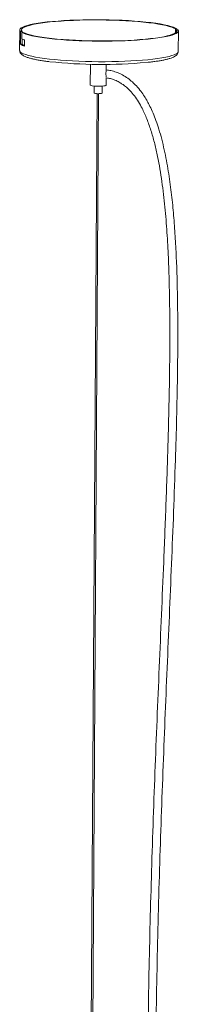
# Model space of a CAD drawing. Header units: millimetres. Extents: x -281 to 279, y -176 to 1062.
# Tile 2 of 2: x -43 to 57, y 443 to 1062. Entities that reach past the tile are written whole.
import ezdxf

# ---------------------------------------------------------------- set-up
doc = ezdxf.new("R2010")
doc.units = ezdxf.units.MM

msp = doc.modelspace()

# ---------------------------------------------------------------- linework, layer by layer
at = {"color": 7, "linetype": 'Continuous', "lineweight": 15}
for p, q in [((-43.12, 1055.26), (-43.2, 1042.38)), ((-42.63, 1046.34), (-42.58, 1054.26)), ((-42.58, 1054.26), (-41.6, 1054.29)), ((-41.84, 1053.73), (-41.86, 1049.76)), ((-41.84, 1053.73), (-40.87, 1053.75)), ((-41.61, 1053.73), (-41.6, 1054.29)), ((53.55, 1052.7), (53.62, 1052.67)), ((53.55, 1052.64), (53.55, 1052.7)), ((55.03, 1053.42), (55.04, 1055.87)), ((56.02, 1055.89), (55.04, 1055.87)), ((55.62, 1055.33), (55.61, 1053.95)), ((56.6, 1055.35), (55.62, 1055.33)), ((56.01, 1055.34), (56.02, 1055.89)), ((56.8, 1041.75), (56.88, 1054.63)), ((-42.63, 1046.34), (-41.65, 1046.36)), ((-41.65, 1046.36), (-41.63, 1049.63)), ((-40.17, 1048.97), (-40.19, 1045.01)), ((1.45, 1033.67), (1.37, 1020.57)), ((11.43, 1030.11), (11.45, 1033.6)), ((11.37, 1020.5), (11.4, 1025.35)), ((5.63, 1015.26), (-0.12, 94.72)), ((0.88, 94.72), (6.63, 1015.24)), ((3.86, 1019.97), (3.84, 1015.6)), ((8.84, 1015.57), (8.86, 1019.93))]:
    msp.add_line(p, q, dxfattribs=at)
at = {"color": 7, "linetype": 'Continuous', "lineweight": 15, "flags": 128}
for points in [[(-42.58, 1054.26), (-43.02, 1054.83), (-43.1, 1055.39), (-42.84, 1055.96), (-42.22, 1056.51), (-41.27, 1057.06), (-39.97, 1057.59), (-38.34, 1058.1), (-36.4, 1058.59), (-34.15, 1059.06), (-31.61, 1059.49), (-28.81, 1059.89), (-25.75, 1060.26), (-22.47, 1060.59), (-18.97, 1060.88), (-15.3, 1061.13), (-11.47, 1061.34), (-7.51, 1061.5), (-3.45, 1061.62), (0.68, 1061.69), (4.86, 1061.71), (9.05, 1061.68), (13.22, 1061.61), (17.35, 1061.49), (21.41, 1061.32), (25.36, 1061.11), (29.19, 1060.85), (32.86, 1060.56), (36.34, 1060.22), (39.62, 1059.85), (42.67, 1059.44), (45.47, 1059), (47.99, 1058.54), (50.23, 1058.04), (52.17, 1057.53), (53.78, 1057), (55.07, 1056.45), (56.02, 1055.89)], [(-41.6, 1054.29), (-42.03, 1054.86), (-42.1, 1055.43), (-41.8, 1055.99), (-41.14, 1056.55), (-40.12, 1057.1), (-38.76, 1057.63), (-37.06, 1058.14), (-35.03, 1058.63), (-32.69, 1059.09), (-30.06, 1059.52), (-27.16, 1059.91), (-24, 1060.27), (-20.61, 1060.59), (-17.02, 1060.87), (-13.25, 1061.1), (-9.33, 1061.29), (-5.3, 1061.43), (-1.17, 1061.52), (3.02, 1061.57), (7.24, 1061.56), (11.45, 1061.51), (15.63, 1061.4), (19.74, 1061.25), (23.76, 1061.06), (27.66, 1060.81), (31.4, 1060.53), (34.96, 1060.2), (38.31, 1059.83), (41.43, 1059.43), (44.29, 1058.99), (46.87, 1058.53), (49.16, 1058.03), (51.13, 1057.52), (52.78, 1056.98), (54.09, 1056.43), (55.04, 1055.87)], [(56.6, 1055.35), (56.87, 1054.79), (56.79, 1054.22), (56.35, 1053.66), (55.57, 1053.11), (54.44, 1052.57), (52.98, 1052.05), (51.2, 1051.54), (49.1, 1051.07), (46.71, 1050.62), (44.04, 1050.2), (41.1, 1049.81), (37.92, 1049.46), (34.53, 1049.15), (30.94, 1048.87), (27.18, 1048.65), (23.28, 1048.46), (19.26, 1048.32), (15.16, 1048.23), (10.99, 1048.19), (6.8, 1048.19), (2.61, 1048.24), (-1.55, 1048.34), (-5.65, 1048.48), (-9.66, 1048.67), (-13.56, 1048.9), (-17.31, 1049.18), (-20.9, 1049.5), (-24.28, 1049.85), (-27.45, 1050.24), (-30.38, 1050.67), (-33.04, 1051.12), (-35.42, 1051.6), (-37.51, 1052.11), (-39.28, 1052.63), (-40.73, 1053.17), (-41.84, 1053.73)], [(55.62, 1055.33), (55.88, 1054.76), (55.77, 1054.19), (55.29, 1053.62), (54.46, 1053.07), (53.28, 1052.53), (51.74, 1052.01), (49.88, 1051.51), (47.7, 1051.03), (45.21, 1050.58), (42.44, 1050.17), (39.4, 1049.79), (36.12, 1049.45), (32.62, 1049.15), (28.94, 1048.9), (25.09, 1048.69), (21.1, 1048.52), (17.01, 1048.4), (12.84, 1048.34), (8.63, 1048.32), (4.4, 1048.35), (0.2, 1048.43), (-3.96, 1048.55), (-8.04, 1048.73), (-12, 1048.95), (-15.83, 1049.22), (-19.48, 1049.53), (-22.94, 1049.87), (-26.18, 1050.26), (-29.17, 1050.68), (-31.9, 1051.13), (-34.33, 1051.62), (-36.46, 1052.12), (-38.27, 1052.65), (-39.74, 1053.19), (-40.87, 1053.75)], [(1.37, 1020.57), (1.43, 1020.46), (1.82, 1020.28), (2.56, 1020.12), (3.57, 1019.99), (4.79, 1019.9), (6.13, 1019.86), (7.49, 1019.87)], [(7.49, 1019.87), (8.76, 1019.93), (9.86, 1020.03), (10.69, 1020.17), (11.21, 1020.34), (11.37, 1020.5)]]:
    msp.add_lwpolyline(points, dxfattribs=at)
at = {"color": 8, "linetype": 'Continuous', "lineweight": 15, "flags": 128}
msp.add_lwpolyline([(-41.92, 1040.85), (-40.81, 1040.29), (-39.37, 1039.75), (-37.6, 1039.23), (-35.52, 1038.73), (-33.14, 1038.25), (-30.49, 1037.79), (-27.57, 1037.37), (-24.41, 1036.98), (-21.03, 1036.62), (-17.46, 1036.31), (-13.72, 1036.03), (-9.83, 1035.79), (-5.83, 1035.6), (-1.73, 1035.46), (2.42, 1035.36), (6.6, 1035.31), (10.79, 1035.3), (14.94, 1035.35), (19.04, 1035.44), (23.06, 1035.58), (26.96, 1035.76), (30.71, 1035.98), (34.3, 1036.25), (37.7, 1036.56), (40.88, 1036.91), (43.82, 1037.3), (46.51, 1037.71), (48.91, 1038.16), (51.02, 1038.64), (52.82, 1039.14), (54.29, 1039.66), (55.44, 1040.2), (56.24, 1040.75), (56.69, 1041.31), (56.8, 1041.75)], dxfattribs=at)
at = {"color": 7, "linetype": 'Continuous', "lineweight": 15}
for centre, radius, start, end in [((-37.74, 1052.43), 7.82, 231.26022, 251.71757), ((-36.33, 1059.44), 11.15, 240.25318, 249.89306), ((-37.84, 1050.83), 5.87, 229.51674, 246.44193), ((8.72, 1340.67), 307.12, 263.85958, 275.21428), ((6.04, 1021.37), 6.18, 249.07198, 277.94866), ((7.41, 1018.21), 3, 260.17892, 298.39252)]:
    msp.add_arc(centre, radius, start, end, dxfattribs=at)
at = {"color": 8, "linetype": 'Continuous', "lineweight": 15}
msp.add_arc((-41.22, 1042.72), 2, 189.99116, 249.65139, dxfattribs=at)
at = {"color": 7, "linetype": 'Continuous', "lineweight": 15}
for points, knots in [([(-43.17, 1042.38), (-43.16, 1042.13), (-43.15, 1041.56), (-42.78, 1040.78), (-42.24, 1040.09), (-41.63, 1039.58), (-41.18, 1039.29), (-40.99, 1039.17)], [0, 0, 0, 0, 0.159463, 0.362088, 0.575489, 0.825839, 1, 1, 1, 1]), ([(36.98, 1034.83), (37, 1034.83), (38.08, 1034.93), (40.05, 1035.16), (42.84, 1035.53), (45.39, 1035.93), (47.71, 1036.36), (49.79, 1036.83), (51.62, 1037.34), (53.21, 1037.9), (54.5, 1038.51), (55.47, 1039.15), (56.17, 1039.87), (56.61, 1040.65), (56.83, 1041.34), (56.78, 1041.71), (56.78, 1041.78)], [0, 0, 0, 0, 0.001616, 0.091092, 0.18076, 0.270699, 0.361038, 0.451991, 0.543937, 0.63759, 0.734386, 0.820389, 0.883069, 0.937578, 0.988654, 1, 1, 1, 1]), ([(-40.99, 1039.17), (-40.78, 1039.06), (-40.13, 1038.69), (-38.85, 1038.17), (-37.04, 1037.58), (-34.99, 1037.06), (-32.72, 1036.57), (-30.22, 1036.12), (-27.52, 1035.71), (-25.54, 1035.46), (-24.56, 1035.33)], [0, 0, 0, 0, 0.067458, 0.212957, 0.352136, 0.485644, 0.616223, 0.7452, 0.873226, 1, 1, 1, 1]), ([(11.19, 1027.74), (11.2, 1028), (11.23, 1028.53), (11.33, 1029.27), (11.42, 1029.83), (11.41, 1030.04), (11.41, 1030.11)], [0, 0, 0, 0, 0.279363, 0.557796, 0.859243, 1, 1, 1, 1]), ([(11.4, 1025.73), (11.39, 1025.82), (11.37, 1026.03), (11.27, 1026.61), (11.2, 1027.23), (11.19, 1027.63), (11.19, 1027.74)], [0, 0, 0, 0, 0.257178, 0.56609, 0.883988, 1, 1, 1, 1]), ([(42.09, 95.03), (42.4, 97.97), (43.21, 105.47), (44.09, 117.47), (44.87, 130.87), (45.48, 145.47), (45.87, 161.14), (46, 177.82), (45.92, 194.04), (45.55, 217.25), (44.67, 247.53), (43.49, 284.94), (42.59, 332.13), (42.33, 389.25), (43.11, 456.3), (44.77, 522.83), (47.08, 588.79), (49.79, 654.17), (52.62, 719.58), (54.67, 771.93), (55.81, 811.21), (56.35, 837.39), (56.58, 863.58), (56.37, 889.73), (55.69, 911.52), (54.7, 928.89), (53.67, 941.9), (52.27, 954.99), (50.37, 968.26), (48.21, 979.4), (46.04, 988.09), (44.26, 994.08), (42.41, 999.38), (40.52, 1004.03), (38.69, 1007.88), (36.86, 1011.25), (34.94, 1014.36), (32.58, 1017.65), (29.99, 1020.63), (27.18, 1023.27), (24.21, 1025.53), (21.02, 1027.39), (17.68, 1028.79), (14.56, 1029.74), (12.41, 1030.03), (11.45, 1030.17)], [0, 0, 0, 0, 0.0092736, 0.0236825, 0.0377768, 0.0514619, 0.0696332, 0.0870912, 0.1039611, 0.1206876, 0.1602118, 0.1994278, 0.238645, 0.3088906, 0.3792717, 0.4496714, 0.518242, 0.5868275, 0.6554424, 0.724086, 0.7515663, 0.7790527, 0.8064723, 0.8339986, 0.8613821, 0.8751603, 0.8888803, 0.9025501, 0.9167548, 0.9312481, 0.9384715, 0.945162, 0.9510889, 0.9563296, 0.9611726, 0.9646641, 0.9685735, 0.9728533, 0.9776219, 0.9812486, 0.9852264, 0.9895696, 0.9930908, 0.9968729, 1, 1, 1, 1]), ([(11.46, 1025.13), (11.89, 1025.07), (13.18, 1024.9), (15.5, 1024.25), (18.16, 1023.2), (20.53, 1021.9), (22.26, 1020.72), (23.57, 1019.7), (24.66, 1018.77), (26.33, 1017.19), (28.58, 1014.67), (31.2, 1011), (34.02, 1006.16), (36.78, 1000.15), (39.38, 992.98), (41.57, 985.47), (44.03, 975.13), (46.35, 961.91), (48.29, 945.93), (49.63, 929.99), (50.54, 914.12), (51.29, 893.24), (51.61, 867.18), (51.33, 834.08), (50.51, 798.96), (49.27, 761.91), (47.42, 715.15), (44.97, 658.71), (42.22, 592.57), (39.9, 527.02), (38.23, 462.06), (37.39, 397.72), (37.5, 333.46), (38.55, 282.15), (39.78, 243.73), (40.52, 217.87), (40.99, 191.5), (40.98, 164.37), (40.38, 141.19), (39.38, 122.05), (38.43, 108.12), (37.48, 99.03), (37.05, 94.93)], [0, 0, 0, 0, 0.0014227, 0.0042299, 0.0078301, 0.0107694, 0.013061, 0.0147023, 0.0161917, 0.0177415, 0.0222077, 0.0271858, 0.0323642, 0.0403334, 0.0484715, 0.0568598, 0.0654258, 0.082463, 0.0996811, 0.1167028, 0.1333857, 0.1501987, 0.1831112, 0.2160874, 0.2552421, 0.2944844, 0.3336195, 0.40357, 0.4735142, 0.5434312, 0.6114938, 0.6795432, 0.7475577, 0.8154082, 0.8424897, 0.8696903, 0.897563, 0.9262351, 0.9557988, 0.9710652, 0.9869692, 1, 1, 1, 1])]:
    msp.add_open_spline(points, degree=3, knots=knots, dxfattribs=at)

doc.saveas('drawing.dxf')
